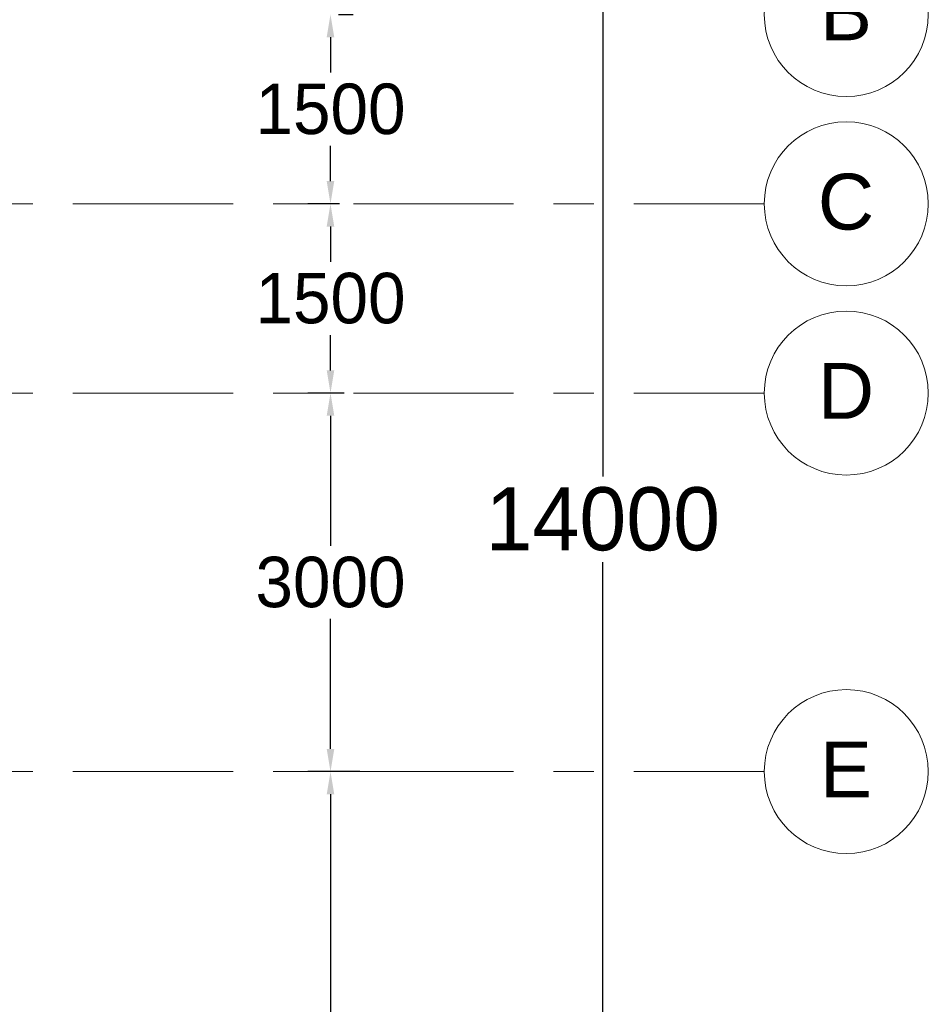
# Model space of a CAD drawing. Header units: millimetres. Extents: x -1387 to 25395, y 3819 to 34407.
# Tile 10 of 14: x 18193 to 25395, y 14726 to 22529. Entities that reach past the tile are written whole.
import ezdxf

# ---------------------------------------------------------------- set-up
doc = ezdxf.new("R2010")
doc.units = ezdxf.units.MM
doc.header["$LTSCALE"] = 100
doc.linetypes.add('Grid Line', pattern=[22.225, 12.7, -3.175, 3.175, -3.175])
doc.layers.add('A-DIMENSIONS', color=91, linetype='Continuous', lineweight=5)
doc.layers.add('S-GRID', color=1, linetype='Continuous', lineweight=9)
doc.dimstyles.new('Dim1', dxfattribs={"dimscale": 1000, "dimtxt": 0.5, "dimasz": 0.18, "dimexe": 0.18, "dimexo": 0.0625, "dimgap": 0.09, "dimtad": 0, "dimtih": 1, "dimtoh": 1, "dimdec": 6, "dimdsep": 46, "dimtxsty": 'Standard', "dimcen": 0.09, "dimadec": 0, "dimazin": 0, "dimtfac": 1, "dimtdec": 6, "dimtofl": 0, "dimtmove": 0, "dimatfit": 3, "dimfxl": 1, "dimtolj": 1, "dimtzin": 0, "dimarcsym": 0})
doc.dimstyles.new('Dim2', dxfattribs={"dimscale": 1000, "dimtxt": 0.4, "dimasz": 0.18, "dimexe": 0.18, "dimexo": 0.0625, "dimgap": 0.09, "dimtad": 0, "dimtih": 1, "dimtoh": 1, "dimdec": 6, "dimdsep": 46, "dimtxsty": 'Standard', "dimcen": 0.09, "dimadec": 0, "dimazin": 0, "dimtfac": 1, "dimtdec": 6, "dimtofl": 0, "dimtmove": 0, "dimatfit": 3, "dimfxl": 1, "dimtolj": 1, "dimtzin": 0, "dimarcsym": 0})

# ---------------------------------------------------------------- blocks, each defined once
blk = doc.blocks.new('*D27')
at = {"layer": 'A-DIMENSIONS', "color": 0, "lineweight": -2, "transparency": 16777216}
for p, q in [((22781.8, 25570.1), (22635, 25570.1)), ((22815, 25390.1), (22815, 18910.1)), ((22815, 11750.1), (22815, 18230.1)), ((22781.8, 11570.1), (22635, 11570.1))]:
    blk.add_line(p, q, dxfattribs=at)
at = {"layer": 'A-DIMENSIONS', "color": 0, "transparency": 16777216}
for points in [[(22785, 25390.1), (22845, 25390.1), (22815, 25570.1)], [(22785, 11750.1), (22845, 11750.1), (22815, 11570.1)]]:
    blk.add_solid(points, dxfattribs=at)
at = {"layer": 'Defpoints', "color": 0, "transparency": 16777216}
for p in [(22844.3, 25570.1), (22815, 11570.1), (22844.3, 11570.1)]:
    blk.add_point(p, dxfattribs=at)
at = {"layer": 'A-DIMENSIONS', "color": 0, "transparency": 16777216, "insert": (22815, 18570.1), "char_height": 500, "attachment_point": 5}
blk.add_mtext('\\A1;14000', dxfattribs=at)
blk = doc.blocks.new('*D29')
at = {"layer": 'A-DIMENSIONS', "color": 0, "lineweight": -2, "transparency": 16777216}
for p, q in [((20718.9, 22570.1), (20836.4, 22570.1)), ((20656.4, 22390.1), (20656.4, 22110.1)), ((20656.4, 21250.1), (20656.4, 21530.1)), ((20726.8, 21070.1), (20476.4, 21070.1))]:
    blk.add_line(p, q, dxfattribs=at)
at = {"layer": 'A-DIMENSIONS', "color": 0, "transparency": 16777216}
for points in [[(20626.4, 22390.1), (20686.4, 22390.1), (20656.4, 22570.1)], [(20626.4, 21250.1), (20686.4, 21250.1), (20656.4, 21070.1)]]:
    blk.add_solid(points, dxfattribs=at)
at = {"layer": 'Defpoints', "color": 0, "transparency": 16777216}
for p in [(20656.4, 22570.1), (20656.4, 21070.1), (20789.3, 21070.1)]:
    blk.add_point(p, dxfattribs=at)
at = {"layer": 'A-DIMENSIONS', "color": 0, "transparency": 16777216, "insert": (20656.4, 21820.1), "char_height": 400, "attachment_point": 5}
blk.add_mtext('\\A1;1500', dxfattribs=at)
blk = doc.blocks.new('*D30')
at = {"layer": 'A-DIMENSIONS', "color": 0, "lineweight": -2, "transparency": 16777216}
for p, q in [((20726.8, 21070.1), (20476.4, 21070.1)), ((20656.4, 20890.1), (20656.4, 20610.1)), ((20656.4, 19750.1), (20656.4, 20030.1)), ((20764.7, 19570.1), (20476.4, 19570.1))]:
    blk.add_line(p, q, dxfattribs=at)
at = {"layer": 'A-DIMENSIONS', "color": 0, "transparency": 16777216}
for points in [[(20626.4, 20890.1), (20686.4, 20890.1), (20656.4, 21070.1)], [(20626.4, 19750.1), (20686.4, 19750.1), (20656.4, 19570.1)]]:
    blk.add_solid(points, dxfattribs=at)
at = {"layer": 'Defpoints', "color": 0, "transparency": 16777216}
for p in [(20789.3, 21070.1), (20656.4, 19570.1), (20827.2, 19570.1)]:
    blk.add_point(p, dxfattribs=at)
at = {"layer": 'A-DIMENSIONS', "color": 0, "transparency": 16777216, "insert": (20656.4, 20320.1), "char_height": 400, "attachment_point": 5}
blk.add_mtext('\\A1;1500', dxfattribs=at)
blk = doc.blocks.new('*D31')
at = {"layer": 'A-DIMENSIONS', "color": 0, "lineweight": -2, "transparency": 16777216}
for p, q in [((20764.7, 19570.1), (20476.4, 19570.1)), ((20656.4, 19390.1), (20656.4, 18360.1)), ((20656.4, 16750.1), (20656.4, 17780.1)), ((20888.6, 16570.1), (20476.4, 16570.1))]:
    blk.add_line(p, q, dxfattribs=at)
at = {"layer": 'A-DIMENSIONS', "color": 0, "transparency": 16777216}
for points in [[(20626.4, 19390.1), (20686.4, 19390.1), (20656.4, 19570.1)], [(20626.4, 16750.1), (20686.4, 16750.1), (20656.4, 16570.1)]]:
    blk.add_solid(points, dxfattribs=at)
at = {"layer": 'Defpoints', "color": 0, "transparency": 16777216}
for p in [(20827.2, 19570.1), (20656.4, 16570.1), (20951.1, 16570.1)]:
    blk.add_point(p, dxfattribs=at)
at = {"layer": 'A-DIMENSIONS', "color": 0, "transparency": 16777216, "insert": (20656.4, 18070.1), "char_height": 400, "attachment_point": 5}
blk.add_mtext('\\A1;3000', dxfattribs=at)
blk = doc.blocks.new('*D32')
at = {"layer": 'A-DIMENSIONS', "color": 0, "lineweight": -2, "transparency": 16777216}
for p, q in [((20888.6, 16570.1), (20476.4, 16570.1)), ((20656.4, 16390.1), (20656.4, 14360.1)), ((20656.4, 11750.1), (20656.4, 13780.1)), ((21179, 11570.1), (20476.4, 11570.1))]:
    blk.add_line(p, q, dxfattribs=at)
at = {"layer": 'A-DIMENSIONS', "color": 0, "transparency": 16777216}
for points in [[(20626.4, 16390.1), (20686.4, 16390.1), (20656.4, 16570.1)], [(20626.4, 11750.1), (20686.4, 11750.1), (20656.4, 11570.1)]]:
    blk.add_solid(points, dxfattribs=at)
at = {"layer": 'Defpoints', "color": 0, "transparency": 16777216}
for p in [(20951.1, 16570.1), (20656.4, 11570.1), (21241.5, 11570.1)]:
    blk.add_point(p, dxfattribs=at)
at = {"layer": 'A-DIMENSIONS', "color": 0, "transparency": 16777216, "insert": (20656.4, 14070.1), "char_height": 400, "attachment_point": 5}
blk.add_mtext('\\A1;5000', dxfattribs=at)
blk = doc.blocks.new('Grid - M_Grid Head - Circle-45800-00- Ground')
at = {"layer": 'S-GRID'}
blk.add_circle((0, 0), 6.5, dxfattribs=at)

msp = doc.modelspace()

# ---------------------------------------------------------------- linework, layer by layer
at = {"layer": 'S-GRID', "linetype": 'Grid Line'}
for p, q in [((-1387.1586866, 21070.1309751), (24095.2236222, 21070.1309751)), ((-1387.384439, 19570.1309751), (24094.9978698, 19570.1309751)), ((-1387.1586866, 16570.1309751), (24095.2236222, 16570.1309751))]:
    msp.add_line(p, q, dxfattribs=at)

# ---------------------------------------------------------------- block references
at = {"layer": 'S-GRID', "xscale": 99.99999999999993, "yscale": 99.99999999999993, "zscale": 99.99999999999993, "rotation": 269.9999999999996}
for p in [(24745.2236222, 22570.1309751), (24745.2236222, 21070.1309751), (24744.9978698, 19570.1309751), (24745.2236222, 16570.1309751)]:
    msp.add_blockref('Grid - M_Grid Head - Circle-45800-00- Ground', p, dxfattribs=at)

# ---------------------------------------------------------------- dimensions: what is measured, and where the dimension line sits
at = {"layer": 'A-DIMENSIONS'}
dim = msp.add_aligned_dim(p1=(22844.3489474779, 25570.1309751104), p2=(22844.3489474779, 11570.1309751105), distance=-29.3482398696, dimstyle='Dim1', dxfattribs=at)
dim.commit()
dim.dimension.update_dxf_attribs({"geometry": '*D27', "text_midpoint": (22815.0007076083, 18570.1309751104)})
for base, p1, p2, picture, middle in [((20656.4473098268, 21070.1309751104), (20656.4473098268, 22570.1309751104), (20789.3136061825, 21070.1309751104), '*D29', (20656.4473098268, 21820.1309751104)), ((20656.4473098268, 19570.1309751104), (20789.3136061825, 21070.1309751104), (20827.2163830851, 19570.1309751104), '*D30', (20656.4473098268, 20320.1309751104)), ((20656.4473098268, 16570.1309751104), (20827.2163830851, 19570.1309751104), (20951.057750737, 16570.1309751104), '*D31', (20656.4473098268, 18070.1309751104)), ((20656.4473098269, 11570.1309751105), (20951.057750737, 16570.1309751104), (21241.5336492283, 11570.1309751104), '*D32', (20656.4473098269, 14070.1309751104))]:
    dim = msp.add_linear_dim(base=base, p1=p1, p2=p2, angle=90, dimstyle='Dim2', dxfattribs=at)
    dim.commit()
    dim.dimension.update_dxf_attribs({"geometry": picture, "text_midpoint": middle})

# ---------------------------------------------------------------- next in the draw order: texts
at = {"layer": 'S-GRID', "char_height": 442.589820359, "width": 491.351638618, "attachment_point": 2, "line_spacing_factor": 0.938532, "bg_fill": 3, "box_fill_scale": 1.25, "bg_fill_color": 0, "bg_fill_transparency": 0}
for s, insert in [('{\\fArial|b0|i0|c0|p34;B}', (24742.6441043, 22808.6120958)), ('{\\fArial|b0|i0|c0|p34;C}', (24742.6441043, 21308.6120958)), ('{\\fArial|b0|i0|c0|p34;D}', (24742.4183519, 19808.6120958)), ('{\\fArial|b0|i0|c0|p34;E}', (24742.6441043, 16808.6120958))]:
    msp.add_mtext(s, dxfattribs=dict(at, insert=insert))

doc.saveas('drawing.dxf')
